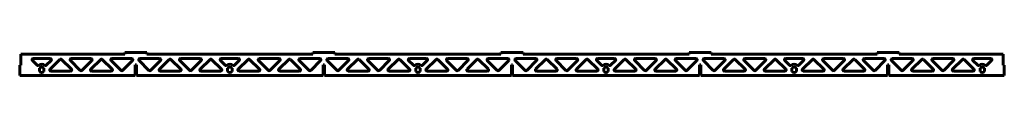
# Model space of a CAD drawing. Header units: millimetres. Extents: x -2355 to 2115, y 91 to 196.
import ezdxf

# ---------------------------------------------------------------- set-up
doc = ezdxf.new("R2010")
doc.units = ezdxf.units.MM
doc.linetypes.add('K5LT_BASIC', pattern=[0])
doc.layers.add('Системный слой', color=7, linetype='Continuous')

msp = doc.modelspace()

# ---------------------------------------------------------------- linework, layer by layer
at = {"layer": 'Системный слой', "color": 143, "linetype": 'K5LT_BASIC', "lineweight": 60, "true_color": 0x33acca}
for p, q in [((-1878.4, 187.9), (-2349.8, 187.9)), ((-2349.8, 138.8), (-2349.8, 187.9)), ((-1878.4, 195.9), (-1778.4, 195.9)), ((-1878.4, 187.9), (-1878.4, 195.9)), ((-1778.4, 195.9), (-1778.4, 187.9)), ((-1024.4, 187.9), (-1778.4, 187.9)), ((-1024.4, 195.9), (-924.4, 195.9)), ((-1024.4, 187.9), (-1024.4, 195.9)), ((-924.4, 195.9), (-924.4, 187.9)), ((-170.4, 187.9), (-924.4, 187.9)), ((-170.4, 187.9), (-170.4, 195.9)), ((-170.4, 195.9), (-70.4, 195.9)), ((-70.4, 195.9), (-70.4, 187.9)), ((683.6, 187.9), (-70.4, 187.9)), ((683.6, 195.9), (783.6, 195.9)), ((683.6, 187.9), (683.6, 195.9)), ((783.6, 195.9), (783.6, 187.9)), ((1537.6, 187.9), (783.6, 187.9)), ((1537.6, 187.9), (1537.6, 195.9)), ((1537.6, 195.9), (1637.6, 195.9)), ((1637.6, 195.9), (1637.6, 187.9)), ((2109, 187.9), (1637.6, 187.9)), ((2109, 138.8), (2109, 187.9)), ((-2355.4, 138.8), (-2355.4, 90.9)), ((-2355.4, 138.8), (-2349.8, 138.8)), ((-2297.9, 159.3), (-2276.3, 137.8)), ((-2216.5, 167.9), (-2294.3, 167.9)), ((-2234.5, 137.8), (-2213, 159.3)), ((-2172.6, 164.3), (-2217.5, 119.4)), ((-2120.6, 119.4), (-2165.5, 164.3)), ((-2125.2, 159.3), (-2080.2, 114.4)), ((-2031.8, 167.9), (-2121.6, 167.9)), ((-2073.2, 114.4), (-2028.2, 159.3)), ((-1987.8, 164.3), (-2032.7, 119.4)), ((-1935.8, 119.4), (-1980.7, 164.3)), ((-1940.4, 159.3), (-1895.4, 114.4)), ((-1847, 167.9), (-1936.8, 167.9)), ((-1888.4, 114.4), (-1843.4, 159.3)), ((-1831.2, 140), (-1831.2, 90.9)), ((-1825.6, 140), (-1831.2, 140)), ((-1825.6, 90.9), (-1825.6, 140)), ((-1813.4, 159.3), (-1768.5, 114.4)), ((-1720, 167.9), (-1809.9, 167.9)), ((-1761.4, 114.4), (-1716.5, 159.3)), ((-1721, 119.4), (-1676.1, 164.3)), ((-1669, 164.3), (-1624.1, 119.4)), ((-1628.6, 159.3), (-1583.7, 114.4)), ((-1535.2, 167.9), (-1625.1, 167.9)), ((-1576.6, 114.4), (-1531.7, 159.3)), ((-1536.2, 119.4), (-1491.3, 164.3)), ((-1484.2, 164.3), (-1439.3, 119.4)), ((-1443.9, 159.3), (-1422.3, 137.8)), ((-1362.5, 167.9), (-1440.3, 167.9)), ((-1380.5, 137.8), (-1359, 159.3)), ((-1318.6, 164.3), (-1363.5, 119.4)), ((-1266.6, 119.4), (-1311.5, 164.3)), ((-1271.2, 159.3), (-1226.2, 114.4)), ((-1177.8, 167.9), (-1267.6, 167.9)), ((-1219.2, 114.4), (-1174.2, 159.3)), ((-1133.8, 164.3), (-1178.7, 119.4)), ((-1081.8, 119.4), (-1126.7, 164.3)), ((-1086.4, 159.3), (-1041.4, 114.4)), ((-993, 167.9), (-1082.8, 167.9)), ((-1034.4, 114.4), (-989.4, 159.3)), ((-971.6, 140), (-977.2, 140)), ((-977.2, 140), (-977.2, 90.9)), ((-971.6, 90.9), (-971.6, 140)), ((-959.4, 159.3), (-914.5, 114.4)), ((-866, 167.9), (-955.9, 167.9)), ((-907.4, 114.4), (-862.5, 159.3)), ((-867, 119.4), (-822.1, 164.3)), ((-815, 164.3), (-770.1, 119.4)), ((-774.6, 159.3), (-729.7, 114.4)), ((-681.2, 167.9), (-771.1, 167.9)), ((-722.6, 114.4), (-677.7, 159.3)), ((-637.3, 164.3), (-682.2, 119.4)), ((-630.2, 164.3), (-585.3, 119.4)), ((-589.9, 159.3), (-568.3, 137.8)), ((-508.5, 167.9), (-586.3, 167.9)), ((-526.5, 137.8), (-505, 159.3)), ((-464.6, 164.3), (-509.5, 119.4)), ((-412.6, 119.4), (-457.5, 164.3)), ((-417.2, 159.3), (-372.2, 114.4)), ((-323.8, 167.9), (-413.6, 167.9)), ((-365.2, 114.4), (-320.2, 159.3)), ((-279.8, 164.3), (-324.7, 119.4)), ((-227.8, 119.4), (-272.7, 164.3)), ((-232.4, 159.3), (-187.4, 114.4)), ((-139, 167.9), (-228.8, 167.9)), ((-180.4, 114.4), (-135.4, 159.3)), ((-117.6, 140), (-123.2, 140)), ((-123.2, 140), (-123.2, 90.9)), ((-117.6, 90.9), (-117.6, 140)), ((-105.4, 159.3), (-60.5, 114.4)), ((-12, 167.9), (-101.9, 167.9)), ((-53.4, 114.4), (-8.5, 159.3)), ((-13, 119.4), (31.9, 164.3)), ((39, 164.3), (83.9, 119.4)), ((79.4, 159.3), (124.3, 114.4)), ((172.8, 167.9), (82.9, 167.9)), ((131.4, 114.4), (176.3, 159.3)), ((216.7, 164.3), (171.8, 119.4)), ((223.8, 164.3), (268.7, 119.4)), ((264.1, 159.3), (285.7, 137.8)), ((345.5, 167.9), (267.7, 167.9)), ((327.5, 137.8), (349, 159.3)), ((389.4, 164.3), (344.5, 119.4)), ((441.4, 119.4), (396.5, 164.3)), ((436.8, 159.3), (481.8, 114.4)), ((530.2, 167.9), (440.4, 167.9)), ((488.8, 114.4), (533.8, 159.3)), ((574.2, 164.3), (529.3, 119.4)), ((626.2, 119.4), (581.3, 164.3)), ((621.6, 159.3), (666.6, 114.4)), ((715, 167.9), (625.2, 167.9)), ((673.6, 114.4), (718.6, 159.3)), ((730.8, 140), (730.8, 90.9)), ((736.4, 140), (730.8, 140)), ((736.4, 90.9), (736.4, 140)), ((748.6, 159.3), (793.5, 114.4)), ((842, 167.9), (752.1, 167.9)), ((800.6, 114.4), (845.5, 159.3)), ((841, 119.4), (885.9, 164.3)), ((893, 164.3), (937.9, 119.4)), ((933.4, 159.3), (978.3, 114.4)), ((1026.8, 167.9), (936.9, 167.9)), ((985.4, 114.4), (1030.3, 159.3)), ((1070.7, 164.3), (1025.8, 119.4)), ((1077.8, 164.3), (1122.7, 119.4)), ((1118.1, 159.3), (1139.7, 137.8)), ((1199.5, 167.9), (1121.7, 167.9)), ((1181.5, 137.8), (1203, 159.3)), ((1243.4, 164.3), (1198.5, 119.4)), ((1295.4, 119.4), (1250.5, 164.3)), ((1290.8, 159.3), (1335.8, 114.4)), ((1384.2, 167.9), (1294.4, 167.9)), ((1342.8, 114.4), (1387.8, 159.3)), ((1428.2, 164.3), (1383.3, 119.4)), ((1480.2, 119.4), (1435.3, 164.3)), ((1475.6, 159.3), (1520.6, 114.4)), ((1569, 167.9), (1479.2, 167.9)), ((1527.6, 114.4), (1572.6, 159.3)), ((1584.8, 140), (1584.8, 90.9)), ((1590.4, 140), (1584.8, 140)), ((1590.4, 90.9), (1590.4, 140)), ((1602.6, 159.3), (1647.5, 114.4)), ((1696, 167.9), (1606.1, 167.9)), ((1654.6, 114.4), (1699.5, 159.3)), ((1695, 119.4), (1739.9, 164.3)), ((1747, 164.3), (1791.9, 119.4)), ((1787.4, 159.3), (1832.3, 114.4)), ((1880.8, 167.9), (1790.9, 167.9)), ((1839.4, 114.4), (1884.3, 159.3)), ((1924.7, 164.3), (1879.8, 119.4)), ((1931.8, 164.3), (1976.7, 119.4)), ((1972.1, 159.3), (1993.7, 137.8)), ((2053.5, 167.9), (1975.7, 167.9)), ((2035.5, 137.8), (2057, 159.3)), ((2114.6, 138.8), (2109, 138.8)), ((2114.6, 90.9), (2114.6, 138.8)), ((-2355.4, 90.9), (-1831.2, 90.9)), ((-2265.5, 109.5), (-2265.5, 124.2)), ((-2245.3, 124.2), (-2245.3, 109.5)), ((-2214, 110.9), (-2124.1, 110.9)), ((-2029.2, 110.9), (-1939.3, 110.9)), ((-1825.6, 90.9), (-977.2, 90.9)), ((-1627.6, 110.9), (-1717.5, 110.9)), ((-1442.8, 110.9), (-1532.7, 110.9)), ((-1411.5, 109.5), (-1411.5, 124.2)), ((-1391.3, 124.2), (-1391.3, 109.5)), ((-1360, 110.9), (-1270.1, 110.9)), ((-1175.2, 110.9), (-1085.3, 110.9)), ((-971.6, 90.9), (-123.2, 90.9)), ((-773.6, 110.9), (-863.5, 110.9)), ((-678.7, 110.9), (-588.8, 110.9)), ((-557.5, 109.5), (-557.5, 124.2)), ((-537.3, 124.2), (-537.3, 109.5)), ((-506, 110.9), (-416.1, 110.9)), ((-321.2, 110.9), (-231.3, 110.9)), ((-117.6, 90.9), (730.8, 90.9)), ((80.4, 110.9), (-9.5, 110.9)), ((175.3, 110.9), (265.2, 110.9)), ((296.5, 109.5), (296.5, 124.2)), ((316.7, 124.2), (316.7, 109.5)), ((348, 110.9), (437.9, 110.9)), ((532.8, 110.9), (622.7, 110.9)), ((736.4, 90.9), (1584.8, 90.9)), ((934.4, 110.9), (844.5, 110.9)), ((1029.3, 110.9), (1119.2, 110.9)), ((1150.5, 109.5), (1150.5, 124.2)), ((1170.7, 124.2), (1170.7, 109.5)), ((1202, 110.9), (1291.9, 110.9)), ((1386.8, 110.9), (1476.7, 110.9)), ((1590.4, 90.9), (2114.6, 90.9)), ((1788.4, 110.9), (1698.5, 110.9)), ((1883.3, 110.9), (1973.2, 110.9)), ((2004.5, 109.5), (2004.5, 124.2)), ((2024.7, 124.2), (2024.7, 109.5))]:
    msp.add_line(p, q, dxfattribs=at)
for centre, radius, start, end in [((-2294.3, 162.9), 5, 90, 225), ((-2272.8, 141.3), 5, 225, 305.4067), ((-2255.4, 116.9), 25, 54.5949, 125.4067), ((-2238, 141.3), 5, 234.5949, 315), ((-2216.5, 162.9), 5, 315, 90), ((-2169.1, 160.8), 5, 45, 135), ((-2121.6, 162.9), 5, 90, 225), ((-2031.8, 162.9), 5, 315, 90), ((-1984.3, 160.8), 5, 45, 135), ((-1936.8, 162.9), 5, 90, 225), ((-1847, 162.9), 5, 315, 90), ((-1809.9, 162.9), 5, 90, 225), ((-1720, 162.9), 5, 315, 90), ((-1672.6, 160.8), 5, 45, 135), ((-1625.1, 162.9), 5, 90, 225), ((-1535.2, 162.9), 5, 315, 90), ((-1487.8, 160.8), 5, 45, 135), ((-1440.3, 162.9), 5, 90, 225), ((-1418.8, 141.3), 5, 225, 305.4067), ((-1401.4, 116.9), 25, 54.5949, 125.4067), ((-1384, 141.3), 5, 234.5949, 315), ((-1362.5, 162.9), 5, 315, 90), ((-1315.1, 160.8), 5, 45, 135), ((-1267.6, 162.9), 5, 90, 225), ((-1177.8, 162.9), 5, 315, 90), ((-1130.3, 160.8), 5, 45, 135), ((-1082.8, 162.9), 5, 90, 225), ((-993, 162.9), 5, 315, 90), ((-955.9, 162.9), 5, 90, 225), ((-866, 162.9), 5, 315, 90), ((-818.6, 160.8), 5, 45, 135), ((-771.1, 162.9), 5, 90, 225), ((-681.2, 162.9), 5, 315, 90), ((-633.8, 160.8), 5, 132.7409, 135), ((-633.8, 160.8), 5, 45, 132.7854), ((-586.3, 162.9), 5, 90, 225), ((-564.8, 141.3), 5, 225, 305.4067), ((-547.4, 116.9), 25, 54.5949, 125.4067), ((-530, 141.3), 5, 234.5949, 315), ((-508.5, 162.9), 5, 315, 90), ((-461.1, 160.8), 5, 45, 135), ((-413.6, 162.9), 5, 90, 225), ((-323.8, 162.9), 5, 315, 90), ((-276.3, 160.8), 5, 45, 135), ((-228.8, 162.9), 5, 90, 225), ((-139, 162.9), 5, 315, 90), ((-101.9, 162.9), 5, 90, 225), ((-12, 162.9), 5, 315, 90), ((35.4, 160.8), 5, 45, 135), ((82.9, 162.9), 5, 90, 225), ((172.8, 162.9), 5, 315, 90), ((220.2, 160.8), 5, 132.7409, 135), ((220.2, 160.8), 5, 45, 132.7854), ((267.7, 162.9), 5, 90, 225), ((289.2, 141.3), 5, 225, 305.4067), ((306.6, 116.9), 25, 54.5949, 125.4067), ((324, 141.3), 5, 234.5949, 315), ((345.5, 162.9), 5, 315, 90), ((392.9, 160.8), 5, 45, 135), ((440.4, 162.9), 5, 90, 225), ((530.2, 162.9), 5, 315, 90), ((577.7, 160.8), 5, 45, 135), ((625.2, 162.9), 5, 90, 225), ((715, 162.9), 5, 315, 90), ((752.1, 162.9), 5, 90, 225), ((842, 162.9), 5, 315, 90), ((889.4, 160.8), 5, 45, 135), ((936.9, 162.9), 5, 90, 225), ((1026.8, 162.9), 5, 315, 90), ((1074.2, 160.8), 5, 132.7409, 135), ((1074.2, 160.8), 5, 45, 132.7854), ((1121.7, 162.9), 5, 90, 225), ((1143.2, 141.3), 5, 225, 305.4067), ((1160.6, 116.9), 25, 54.5949, 125.4067), ((1178, 141.3), 5, 234.5949, 315), ((1199.5, 162.9), 5, 315, 90), ((1246.9, 160.8), 5, 45, 135), ((1294.4, 162.9), 5, 90, 225), ((1384.2, 162.9), 5, 315, 90), ((1431.7, 160.8), 5, 45, 135), ((1479.2, 162.9), 5, 90, 225), ((1569, 162.9), 5, 315, 90), ((1606.1, 162.9), 5, 90, 225), ((1696, 162.9), 5, 315, 90), ((1743.4, 160.8), 5, 45, 135), ((1790.9, 162.9), 5, 90, 225), ((1880.8, 162.9), 5, 315, 90), ((1928.2, 160.8), 5, 132.7409, 135), ((1928.2, 160.8), 5, 45, 132.7854), ((1975.7, 162.9), 5, 90, 225), ((1997.2, 141.3), 5, 225, 305.4067), ((2014.6, 116.9), 25, 54.5949, 125.4067), ((2032, 141.3), 5, 234.5949, 315), ((2053.5, 162.9), 5, 315, 90), ((-2255.4, 116.9), 12.5, 36.099, 143.901), ((-2255.4, 116.9), 12.5, 216.099, 323.901), ((-2214, 115.9), 5, 135, 270), ((-2124.1, 115.9), 5, 270, 45), ((-2076.7, 117.9), 5, 225, 315), ((-2029.2, 115.9), 5, 135, 270), ((-1939.3, 115.9), 5, 270, 45), ((-1891.9, 117.9), 5, 225, 315), ((-1764.9, 117.9), 5, 225, 315), ((-1717.5, 115.9), 5, 135, 270), ((-1627.6, 115.9), 5, 270, 45), ((-1580.1, 117.9), 5, 225, 315), ((-1532.7, 115.9), 5, 135, 270), ((-1442.8, 115.9), 5, 270, 45), ((-1401.4, 116.9), 12.5, 36.099, 143.901), ((-1401.4, 116.9), 12.5, 216.099, 323.901), ((-1360, 115.9), 5, 135, 270), ((-1270.1, 115.9), 5, 270, 45), ((-1222.7, 117.9), 5, 225, 315), ((-1175.2, 115.9), 5, 135, 270), ((-1085.3, 115.9), 5, 270, 45), ((-1037.9, 117.9), 5, 225, 315), ((-910.9, 117.9), 5, 225, 315), ((-863.5, 115.9), 5, 135, 270), ((-773.6, 115.9), 5, 270, 45), ((-726.1, 117.9), 5, 225, 315), ((-678.7, 115.9), 5, 137.2591, 270), ((-678.7, 115.9), 5, 135, 137.2591), ((-588.8, 115.9), 5, 270, 45), ((-547.4, 116.9), 12.5, 36.0822, 143.8842), ((-547.4, 116.9), 12.5, 216.1158, 323.9178), ((-506, 115.9), 5, 135, 270), ((-416.1, 115.9), 5, 270, 45), ((-368.7, 117.9), 5, 225, 315), ((-321.2, 115.9), 5, 135, 270), ((-231.3, 115.9), 5, 270, 45), ((-183.9, 117.9), 5, 225, 315), ((-56.9, 117.9), 5, 225, 315), ((-9.5, 115.9), 5, 135, 270), ((80.4, 115.9), 5, 270, 45), ((127.9, 117.9), 5, 225, 315), ((175.3, 115.9), 5, 137.2591, 270), ((175.3, 115.9), 5, 135, 137.2591), ((265.2, 115.9), 5, 270, 45), ((306.6, 116.9), 12.5, 36.0822, 143.8842), ((306.6, 116.9), 12.5, 216.1158, 323.9178), ((348, 115.9), 5, 135, 270), ((437.9, 115.9), 5, 270, 45), ((485.3, 117.9), 5, 225, 315), ((532.8, 115.9), 5, 135, 270), ((622.7, 115.9), 5, 270, 45), ((670.1, 117.9), 5, 225, 315), ((797.1, 117.9), 5, 225, 315), ((844.5, 115.9), 5, 135, 270), ((934.4, 115.9), 5, 270, 45), ((981.9, 117.9), 5, 225, 315), ((1029.3, 115.9), 5, 137.2591, 270), ((1029.3, 115.9), 5, 135, 137.2591), ((1119.2, 115.9), 5, 270, 45), ((1160.6, 116.9), 12.5, 36.0822, 143.8842), ((1160.6, 116.9), 12.5, 216.1158, 323.9178), ((1202, 115.9), 5, 135, 270), ((1291.9, 115.9), 5, 270, 45), ((1339.3, 117.9), 5, 225, 315), ((1386.8, 115.9), 5, 135, 270), ((1476.7, 115.9), 5, 270, 45), ((1524.1, 117.9), 5, 225, 315), ((1651.1, 117.9), 5, 225, 315), ((1698.5, 115.9), 5, 135, 270), ((1788.4, 115.9), 5, 270, 45), ((1835.9, 117.9), 5, 225, 315), ((1883.3, 115.9), 5, 137.2591, 270), ((1883.3, 115.9), 5, 135, 137.2591), ((1973.2, 115.9), 5, 270, 45), ((2014.6, 116.9), 12.5, 36.099, 143.901), ((2014.6, 116.9), 12.5, 216.099, 323.901)]:
    msp.add_arc(centre, radius, start, end, dxfattribs=at)

doc.saveas('drawing.dxf')
